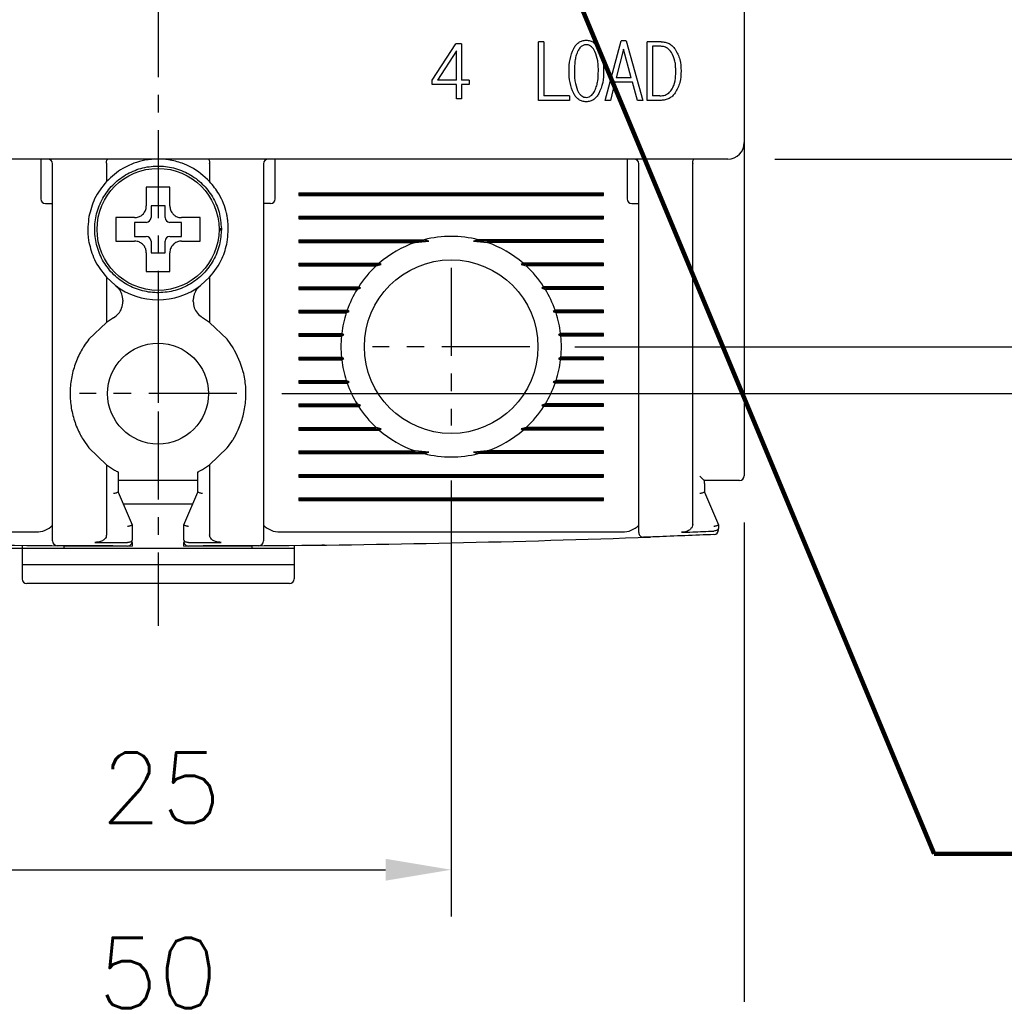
# Model space of a CAD drawing. Extents: x 2148 to 5118, y -907 to 1533.
# Tile 5 of 29: x 4336 to 4378, y 1276 to 1318. Entities that reach past the tile are written whole.
import ezdxf

# ---------------------------------------------------------------- set-up
doc = ezdxf.new("R2010")
doc.units = 0
doc.header["$LTSCALE"] = 3
doc.header["$MEASUREMENT"] = 0
doc.linetypes.add('CENTER', pattern=[2, 1.25, -0.25, 0.25, -0.25])
doc.layers.get('0').update_dxf_attribs({"linetype": 'CONTINUOUS'})
doc.layers.get('Defpoints').update_dxf_attribs({"linetype": 'CONTINUOUS'})
doc.layers.add('cen', color=1, linetype='CENTER')
doc.layers.add('di', color=3, linetype='CONTINUOUS')
doc.styles.add('KIM', font='ROMANS.shx', dxfattribs={"height": 5, "bigfont": 'GSG1.shx'})
doc.styles.get("Standard").update_dxf_attribs({"font": 'romans.shx', "height": 3, "bigfont": 'ghs.shx'})
doc.dimstyles.get("Standard").update_dxf_attribs({"dimtxt": 0.18, "dimasz": 0.18, "dimexe": 0.18, "dimexo": 0.0625, "dimgap": 0.09, "dimtad": 0, "dimtih": 1, "dimtoh": 1, "dimdec": 4, "dimzin": 0, "dimdsep": 46, "dimtxsty": 'Standard', "dimcen": 0.09, "dimadec": 0, "dimazin": 0, "dimtfac": 1, "dimtdec": 4, "dimtofl": 0, "dimtmove": 0, "dimatfit": 3, "dimfxl": 0, "dimtolj": 1, "dimtzin": 0, "dimarcsym": 0})
doc.dimstyles.new('STANDARD$0', dxfattribs={"dimtxt": 5, "dimasz": 5, "dimexe": 1, "dimexo": 2, "dimgap": 2, "dimtad": 1, "dimdec": 4, "dimzin": 12, "dimdsep": 46, "dimtxsty": 'KIM', "dimcen": -1, "dimdle": 0.1, "dimadec": 0, "dimazin": 0, "dimtfac": 1, "dimtdec": 4, "dimtmove": 0, "dimatfit": 3, "dimfxl": 0, "dimtolj": 1, "dimtzin": 0, "dimarcsym": 0})

# ---------------------------------------------------------------- blocks, each defined once
blk = doc.blocks.new('*D52')
at = {"layer": 'Defpoints', "color": 0}
for p in [(4317.268, 1298.207), (4367.268, 1298.107), (4317.268, 1273.408)]:
    blk.add_point(p, dxfattribs=at)
at = {"layer": 'di'}
for p, q in [((4317.268, 1296.207), (4317.268, 1271.408)), ((4367.268, 1296.107), (4367.268, 1271.408)), ((4364.468, 1273.408), (4320.068, 1273.408))]:
    blk.add_line(p, q, dxfattribs=at)
for points in [[(4320.068, 1273.874), (4320.068, 1272.941), (4317.268, 1273.408)], [(4364.468, 1273.874), (4364.468, 1272.941), (4367.268, 1273.408)]]:
    blk.add_solid(points, dxfattribs=at)
at = {"layer": 'di', "insert": (4342.268, 1276.908), "char_height": 3, "attachment_point": 5}
blk.add_mtext('\\A1;50', dxfattribs=at)
blk = doc.blocks.new('*D53')
at = {"layer": 'Defpoints', "color": 0}
for p in [(4329.768, 1299.907), (4354.768, 1299.907), (4354.768, 1281.31)]:
    blk.add_point(p, dxfattribs=at)
at = {"layer": 'di'}
for p, q in [((4329.768, 1297.907), (4329.768, 1279.31)), ((4354.768, 1297.907), (4354.768, 1279.31)), ((4332.568, 1281.31), (4351.968, 1281.31))]:
    blk.add_line(p, q, dxfattribs=at)
for points in [[(4332.568, 1281.776), (4332.568, 1280.843), (4329.768, 1281.31)], [(4351.968, 1281.776), (4351.968, 1280.843), (4354.768, 1281.31)]]:
    blk.add_solid(points, dxfattribs=at)
at = {"layer": 'di', "insert": (4342.403, 1284.81), "char_height": 3, "attachment_point": 5}
blk.add_mtext('\\A1;25', dxfattribs=at)
blk = doc.blocks.new('*D54')
at = {"layer": 'Defpoints', "color": 0}
for p in [(4318.068, 1393.607), (4308.306, 1295.007), (4342.268, 1295.007)]:
    blk.add_point(p, dxfattribs=at)
at = {"layer": 'di'}
for p, q in [((4316.068, 1393.607), (4306.306, 1393.607)), ((4308.306, 1390.807), (4308.306, 1297.807)), ((4340.268, 1295.007), (4306.306, 1295.007))]:
    blk.add_line(p, q, dxfattribs=at)
for points in [[(4307.839, 1390.807), (4308.772, 1390.807), (4308.306, 1393.607)], [(4307.839, 1297.807), (4308.772, 1297.807), (4308.306, 1295.007)]]:
    blk.add_solid(points, dxfattribs=at)
at = {"layer": 'di', "insert": (4304.806, 1344.707), "char_height": 3, "attachment_point": 5, "rotation": 90}
blk.add_mtext('\\A1;98.5', dxfattribs=at)
blk = doc.blocks.new('*D56')
at = {"layer": 'Defpoints', "color": 0}
for p in [(4358.045, 1383.607), (4358.045, 1303.607), (4404.979, 1303.607)]:
    blk.add_point(p, dxfattribs=at)
at = {"layer": 'di'}
for p, q in [((4360.045, 1383.607), (4406.979, 1383.607)), ((4404.979, 1380.807), (4404.979, 1306.407)), ((4360.045, 1303.607), (4406.979, 1303.607))]:
    blk.add_line(p, q, dxfattribs=at)
for points in [[(4404.512, 1380.807), (4405.446, 1380.807), (4404.979, 1383.607)], [(4404.512, 1306.407), (4405.446, 1306.407), (4404.979, 1303.607)]]:
    blk.add_solid(points, dxfattribs=at)
at = {"layer": 'di', "insert": (4401.479, 1343.607), "char_height": 3, "attachment_point": 5, "rotation": 90}
blk.add_mtext('\\A1;80', dxfattribs=at)
blk = doc.blocks.new('*D57')
at = {"layer": 'Defpoints', "color": 0}
for p in [(4366.568, 1375.607), (4366.568, 1311.607), (4394.979, 1311.607)]:
    blk.add_point(p, dxfattribs=at)
at = {"layer": 'di'}
for p, q in [((4368.568, 1375.607), (4396.979, 1375.607)), ((4394.979, 1372.807), (4394.979, 1314.407)), ((4368.568, 1311.607), (4396.979, 1311.607))]:
    blk.add_line(p, q, dxfattribs=at)
for points in [[(4394.512, 1372.807), (4395.446, 1372.807), (4394.979, 1375.607)], [(4394.512, 1314.407), (4395.446, 1314.407), (4394.979, 1311.607)]]:
    blk.add_solid(points, dxfattribs=at)
at = {"layer": 'di', "insert": (4391.479, 1343.607), "char_height": 3, "attachment_point": 5, "rotation": 90}
blk.add_mtext('\\A1;64', dxfattribs=at)
blk = doc.blocks.new('*D71')
at = {"layer": 'Defpoints', "color": 0}
for p in [(4345.623, 1385.607), (4345.545, 1301.607), (4414.979, 1301.607)]:
    blk.add_point(p, dxfattribs=at)
at = {"layer": 'di'}
for p, q in [((4347.623, 1385.607), (4416.979, 1385.607)), ((4414.979, 1382.807), (4414.979, 1304.407)), ((4347.545, 1301.607), (4416.979, 1301.607))]:
    blk.add_line(p, q, dxfattribs=at)
for points in [[(4414.512, 1382.807), (4415.446, 1382.807), (4414.979, 1385.607)], [(4414.512, 1304.407), (4415.446, 1304.407), (4414.979, 1301.607)]]:
    blk.add_solid(points, dxfattribs=at)
at = {"layer": 'di', "insert": (4411.479, 1343.607), "char_height": 3, "attachment_point": 5, "rotation": 90}
blk.add_mtext('\\A1;84', dxfattribs=at)

msp = doc.modelspace()

# ---------------------------------------------------------------- linework, layer by layer
for p, q in [((4367.268, 1374.907), (4367.268, 1312.307)), ((4353.964, 1314.973), (4354.971, 1316.511)), ((4355.214, 1316.511), (4354.971, 1316.511)), ((4355.214, 1316.511), (4355.214, 1314.973)), ((4358.717, 1316.607), (4358.492, 1316.607)), ((4358.492, 1314.107), (4358.492, 1316.607)), ((4358.717, 1316.607), (4358.717, 1314.3)), ((4361.332, 1314.107), (4362.015, 1316.639)), ((4362.235, 1316.639), (4362.015, 1316.639)), ((4362.235, 1316.639), (4362.935, 1314.107)), ((4363.128, 1314.107), (4363.128, 1316.607)), ((4363.721, 1316.607), (4363.128, 1316.607)), ((4363.667, 1316.415), (4363.353, 1316.415)), ((4363.353, 1316.415), (4363.353, 1314.3)), ((4354.99, 1316.223), (4354.189, 1314.973)), ((4354.99, 1314.973), (4354.99, 1316.223)), ((4362.123, 1316.287), (4361.809, 1315.069)), ((4362.444, 1315.069), (4362.123, 1316.287)), ((4362.444, 1315.069), (4361.809, 1315.069)), ((4353.964, 1314.781), (4353.964, 1314.973)), ((4354.99, 1314.781), (4353.964, 1314.781)), ((4354.99, 1314.973), (4354.189, 1314.973)), ((4354.99, 1314.172), (4354.99, 1314.781)), ((4355.535, 1314.973), (4355.214, 1314.973)), ((4355.535, 1314.781), (4355.214, 1314.781)), ((4355.214, 1314.781), (4355.214, 1314.172)), ((4355.535, 1314.973), (4355.535, 1314.781)), ((4361.751, 1314.877), (4361.557, 1314.107)), ((4362.499, 1314.877), (4361.751, 1314.877)), ((4362.71, 1314.107), (4362.499, 1314.877)), ((4359.809, 1314.3), (4358.717, 1314.3)), ((4359.809, 1314.3), (4359.809, 1314.107)), ((4363.667, 1314.3), (4363.353, 1314.3)), ((4355.214, 1314.172), (4354.99, 1314.172)), ((4359.809, 1314.107), (4358.492, 1314.107)), ((4361.557, 1314.107), (4361.332, 1314.107)), ((4362.935, 1314.107), (4362.71, 1314.107)), ((4363.721, 1314.107), (4363.128, 1314.107)), ((4367.268, 1312.307), (4367.268, 1311.48)), ((4366.568, 1311.607), (4317.968, 1311.607)), ((4337.268, 1311.607), (4337.268, 1311.207)), ((4337.768, 1296.205), (4337.768, 1311.407)), ((4340.068, 1311.424), (4340.068, 1311.421)), ((4340.068, 1311.421), (4340.068, 1310.647)), ((4344.468, 1311.421), (4344.468, 1311.424)), ((4344.468, 1311.421), (4344.468, 1310.647)), ((4346.768, 1311.407), (4346.768, 1296.205)), ((4347.268, 1311.207), (4347.268, 1311.607)), ((4362.268, 1311.607), (4362.268, 1311.207)), ((4362.768, 1296.566), (4362.768, 1311.407)), ((4365.068, 1311.424), (4365.068, 1311.421)), ((4365.068, 1296.027), (4365.068, 1311.421)), ((4367.268, 1311.48), (4367.268, 1298.107)), ((4337.268, 1311.207), (4337.268, 1309.907)), ((4347.268, 1309.907), (4347.268, 1311.207)), ((4362.268, 1311.207), (4362.268, 1309.907)), ((4348.268, 1310.165), (4361.268, 1310.165)), ((4348.268, 1310.165), (4348.268, 1310.05)), ((4348.268, 1310.107), (4361.268, 1310.107)), ((4348.268, 1310.05), (4361.268, 1310.05)), ((4361.268, 1310.05), (4361.268, 1310.165)), ((4337.468, 1309.707), (4337.768, 1309.707)), ((4342.568, 1309.607), (4341.968, 1309.607)), ((4341.968, 1309.607), (4341.968, 1309.107)), ((4342.568, 1309.107), (4342.568, 1309.607)), ((4347.068, 1309.707), (4346.768, 1309.707)), ((4362.468, 1309.707), (4362.768, 1309.707)), ((4340.698, 1309.107), (4340.468, 1309.107)), ((4341.768, 1308.907), (4341.268, 1308.907)), ((4341.268, 1308.907), (4341.268, 1308.307)), ((4343.268, 1308.907), (4342.768, 1308.907)), ((4343.268, 1308.307), (4343.268, 1308.907)), ((4348.268, 1309.165), (4361.268, 1309.165)), ((4348.268, 1309.165), (4348.268, 1309.05)), ((4348.268, 1309.107), (4361.268, 1309.107)), ((4348.268, 1309.05), (4361.268, 1309.05)), ((4361.268, 1309.05), (4361.268, 1309.165)), ((4344.868, 1308.641), (4344.968, 1308.641)), ((4344.968, 1308.573), (4344.868, 1308.573)), ((4344.968, 1308.641), (4344.968, 1308.573)), ((4341.268, 1308.307), (4341.768, 1308.307)), ((4341.968, 1308.107), (4341.968, 1307.607)), ((4342.568, 1307.607), (4342.568, 1308.107)), ((4342.768, 1308.307), (4343.268, 1308.307)), ((4348.268, 1308.165), (4353.62, 1308.165)), ((4348.268, 1308.165), (4348.268, 1308.05)), ((4348.268, 1308.107), (4353.814, 1308.107)), ((4348.268, 1308.05), (4353.233, 1308.05)), ((4353.233, 1308.05), (4353.814, 1308.107)), ((4353.814, 1308.107), (4353.62, 1308.165)), ((4355.916, 1308.165), (4355.722, 1308.107)), ((4355.722, 1308.107), (4356.303, 1308.05)), ((4361.268, 1308.107), (4355.722, 1308.107)), ((4361.268, 1308.165), (4355.916, 1308.165)), ((4361.268, 1308.05), (4356.303, 1308.05)), ((4361.268, 1308.05), (4361.268, 1308.165)), ((4341.968, 1307.607), (4342.568, 1307.607)), ((4348.268, 1307.165), (4351.697, 1307.165)), ((4348.268, 1307.165), (4348.268, 1307.05)), ((4348.268, 1307.107), (4351.783, 1307.107)), ((4351.568, 1307.05), (4351.783, 1307.107)), ((4351.783, 1307.107), (4351.697, 1307.165)), ((4357.839, 1307.165), (4357.753, 1307.107)), ((4357.753, 1307.107), (4357.968, 1307.05)), ((4361.268, 1307.107), (4357.753, 1307.107)), ((4361.268, 1307.165), (4357.839, 1307.165)), ((4361.268, 1307.05), (4361.268, 1307.165)), ((4341.768, 1307.038), (4341.768, 1306.807)), ((4348.268, 1307.05), (4351.568, 1307.05)), ((4361.268, 1307.05), (4357.968, 1307.05)), ((4340.068, 1306.568), (4340.068, 1304.644)), ((4340.068, 1306.568), (4340.452, 1306.219)), ((4344.084, 1306.219), (4344.468, 1306.568)), ((4344.468, 1306.568), (4344.468, 1304.644)), ((4348.268, 1306.165), (4350.825, 1306.165)), ((4348.268, 1306.165), (4348.268, 1306.05)), ((4348.268, 1306.107), (4350.907, 1306.107)), ((4348.268, 1306.05), (4350.752, 1306.05)), ((4350.752, 1306.05), (4350.907, 1306.107)), ((4350.907, 1306.107), (4350.825, 1306.165)), ((4358.711, 1306.165), (4358.629, 1306.107)), ((4358.629, 1306.107), (4358.784, 1306.05)), ((4361.268, 1306.107), (4358.629, 1306.107)), ((4361.268, 1306.165), (4358.711, 1306.165)), ((4361.268, 1306.05), (4358.784, 1306.05)), ((4361.268, 1306.05), (4361.268, 1306.165)), ((4340.768, 1305.583), (4340.768, 1305.533)), ((4343.768, 1305.533), (4343.768, 1305.583)), ((4348.268, 1305.165), (4350.334, 1305.165)), ((4348.268, 1305.165), (4348.268, 1305.05)), ((4348.268, 1305.107), (4350.42, 1305.107)), ((4348.268, 1305.05), (4350.295, 1305.05)), ((4350.295, 1305.05), (4350.42, 1305.107)), ((4350.42, 1305.107), (4350.334, 1305.165)), ((4359.202, 1305.165), (4359.117, 1305.107)), ((4359.117, 1305.107), (4359.241, 1305.05)), ((4361.268, 1305.107), (4359.117, 1305.107)), ((4361.268, 1305.165), (4359.202, 1305.165)), ((4361.268, 1305.05), (4359.241, 1305.05)), ((4361.268, 1305.05), (4361.268, 1305.165)), ((4340.068, 1304.644), (4339.318, 1303.923)), ((4340.372, 1304.843), (4340.068, 1304.644)), ((4344.468, 1304.644), (4344.164, 1304.843)), ((4345.218, 1303.923), (4344.468, 1304.644)), ((4348.268, 1304.165), (4350.101, 1304.165)), ((4348.268, 1304.165), (4348.268, 1304.05)), ((4350.195, 1304.107), (4350.101, 1304.165)), ((4359.435, 1304.165), (4359.341, 1304.107)), ((4361.268, 1304.165), (4359.435, 1304.165)), ((4361.268, 1304.05), (4361.268, 1304.165)), ((4345.468, 1303.563), (4345.218, 1303.923)), ((4348.268, 1304.107), (4350.195, 1304.107)), ((4348.268, 1304.05), (4350.089, 1304.05)), ((4350.089, 1304.05), (4350.195, 1304.107)), ((4359.341, 1304.107), (4359.447, 1304.05)), ((4361.268, 1304.107), (4359.341, 1304.107)), ((4361.268, 1304.05), (4359.447, 1304.05)), ((4348.268, 1303.165), (4350.089, 1303.165)), ((4348.268, 1303.165), (4348.268, 1303.05)), ((4348.268, 1303.107), (4350.195, 1303.107)), ((4348.268, 1303.05), (4350.101, 1303.05)), ((4350.195, 1303.107), (4350.089, 1303.165)), ((4350.101, 1303.05), (4350.195, 1303.107)), ((4359.447, 1303.165), (4359.341, 1303.107)), ((4359.341, 1303.107), (4359.435, 1303.05)), ((4361.268, 1303.107), (4359.341, 1303.107)), ((4361.268, 1303.05), (4359.435, 1303.05)), ((4361.268, 1303.165), (4359.447, 1303.165)), ((4361.268, 1303.05), (4361.268, 1303.165)), ((4348.268, 1302.165), (4350.295, 1302.165)), ((4348.268, 1302.165), (4348.268, 1302.05)), ((4348.268, 1302.107), (4350.42, 1302.107)), ((4348.268, 1302.05), (4350.334, 1302.05)), ((4350.42, 1302.107), (4350.295, 1302.165)), ((4350.334, 1302.05), (4350.42, 1302.107)), ((4359.241, 1302.165), (4359.117, 1302.107)), ((4359.117, 1302.107), (4359.202, 1302.05)), ((4361.268, 1302.107), (4359.117, 1302.107)), ((4361.268, 1302.05), (4359.202, 1302.05)), ((4361.268, 1302.165), (4359.241, 1302.165)), ((4361.268, 1302.05), (4361.268, 1302.165)), ((4348.268, 1301.165), (4350.752, 1301.165)), ((4348.268, 1301.165), (4348.268, 1301.05)), ((4348.268, 1301.107), (4350.907, 1301.107)), ((4348.268, 1301.05), (4350.825, 1301.05)), ((4350.907, 1301.107), (4350.752, 1301.165)), ((4350.825, 1301.05), (4350.907, 1301.107)), ((4358.784, 1301.165), (4358.629, 1301.107)), ((4358.629, 1301.107), (4358.711, 1301.05)), ((4361.268, 1301.107), (4358.629, 1301.107)), ((4361.268, 1301.05), (4358.711, 1301.05)), ((4361.268, 1301.165), (4358.784, 1301.165)), ((4361.268, 1301.05), (4361.268, 1301.165)), ((4348.268, 1300.165), (4351.568, 1300.165)), ((4348.268, 1300.165), (4348.268, 1300.05)), ((4348.268, 1300.107), (4351.783, 1300.107)), ((4348.268, 1300.05), (4351.697, 1300.05)), ((4351.783, 1300.107), (4351.568, 1300.165)), ((4351.697, 1300.05), (4351.783, 1300.107)), ((4357.968, 1300.165), (4357.753, 1300.107)), ((4357.753, 1300.107), (4357.839, 1300.05)), ((4361.268, 1300.107), (4357.753, 1300.107)), ((4361.268, 1300.05), (4357.839, 1300.05)), ((4361.268, 1300.165), (4357.968, 1300.165)), ((4361.268, 1300.05), (4361.268, 1300.165)), ((4339.068, 1299.652), (4339.318, 1299.292)), ((4339.318, 1299.292), (4340.068, 1298.571)), ((4344.468, 1298.571), (4345.218, 1299.292)), ((4348.268, 1299.165), (4353.233, 1299.165)), ((4348.268, 1299.165), (4348.268, 1299.05)), ((4348.268, 1299.107), (4353.814, 1299.107)), ((4353.814, 1299.107), (4353.233, 1299.165)), ((4353.62, 1299.05), (4353.814, 1299.107)), ((4356.303, 1299.165), (4355.722, 1299.107)), ((4355.722, 1299.107), (4355.916, 1299.05)), ((4361.268, 1299.107), (4355.722, 1299.107)), ((4361.268, 1299.165), (4356.303, 1299.165)), ((4361.268, 1299.05), (4361.268, 1299.165)), ((4348.268, 1299.05), (4353.62, 1299.05)), ((4361.268, 1299.05), (4355.916, 1299.05)), ((4340.068, 1298.571), (4340.068, 1295.586)), ((4340.068, 1298.571), (4340.368, 1298.374)), ((4340.568, 1298.265), (4340.568, 1297.407)), ((4343.968, 1297.407), (4343.968, 1298.265)), ((4344.168, 1298.374), (4344.468, 1298.571)), ((4344.468, 1298.571), (4344.468, 1295.586)), ((4343.968, 1297.907), (4340.568, 1297.907)), ((4348.268, 1298.165), (4361.268, 1298.165)), ((4348.268, 1298.165), (4348.268, 1298.05)), ((4348.268, 1298.107), (4361.268, 1298.107)), ((4348.268, 1298.05), (4361.268, 1298.05)), ((4361.268, 1298.05), (4361.268, 1298.165)), ((4366.568, 1297.907), (4365.567, 1297.907)), ((4365.568, 1297.774), (4365.567, 1297.907)), ((4365.568, 1297.774), (4365.568, 1297.907)), ((4365.568, 1297.774), (4365.568, 1297.407)), ((4340.568, 1297.407), (4340.568, 1297.407)), ((4340.568, 1297.407), (4341.168, 1296.007)), ((4343.368, 1296.007), (4343.968, 1297.407)), ((4343.968, 1297.407), (4343.968, 1297.407)), ((4348.268, 1297.165), (4361.268, 1297.165)), ((4348.268, 1297.165), (4348.268, 1297.05)), ((4348.268, 1297.107), (4361.268, 1297.107)), ((4348.268, 1297.05), (4361.268, 1297.05)), ((4361.268, 1297.05), (4361.268, 1297.165)), ((4365.568, 1297.407), (4365.568, 1297.407)), ((4365.568, 1297.407), (4366.168, 1296.007)), ((4340.782, 1296.907), (4343.754, 1296.907)), ((4341.168, 1296.007), (4341.168, 1296.007)), ((4341.168, 1296.007), (4341.168, 1295.389)), ((4343.368, 1296.007), (4343.368, 1296.007)), ((4343.368, 1295.389), (4343.368, 1296.007)), ((4365.975, 1295.749), (4365.968, 1295.748)), ((4366.168, 1296.007), (4366.168, 1296.007)), ((4366.168, 1296.007), (4366.168, 1295.88)), ((4322.468, 1295.707), (4337.068, 1295.707)), ((4347.468, 1295.707), (4362.068, 1295.707)), ((4336.468, 1295.137), (4336.468, 1295.007)), ((4338.268, 1295.007), (4336.468, 1295.007)), ((4336.468, 1295.007), (4336.468, 1294.307)), ((4338.268, 1295.007), (4338.268, 1295.121)), ((4338.268, 1295.121), (4341.168, 1295.108)), ((4346.268, 1295.007), (4338.268, 1295.007)), ((4340.968, 1295.257), (4340.968, 1295.257)), ((4341.168, 1295.261), (4341.168, 1295.108)), ((4343.368, 1295.108), (4343.368, 1295.261)), ((4343.368, 1295.108), (4346.268, 1295.121)), ((4343.568, 1295.257), (4343.568, 1295.257)), ((4346.268, 1295.121), (4346.268, 1295.007)), ((4348.068, 1295.007), (4346.268, 1295.007)), ((4348.068, 1295.137), (4348.068, 1295.007)), ((4348.068, 1295.007), (4348.068, 1294.307)), ((4348.068, 1294.307), (4336.468, 1294.307)), ((4336.468, 1294.307), (4336.468, 1293.707)), ((4348.068, 1294.307), (4348.068, 1293.707)), ((4347.868, 1293.507), (4336.668, 1293.507))]:
    msp.add_line(p, q)
for centre, radius in [((4342.268, 1308.607), 2.6), ((4354.768, 1303.607), 3.7), ((4342.268, 1301.607), 2.15)]:
    msp.add_circle(centre, radius)
for centre, radius, start, end in [((4366.568, 1312.307), 0.7, 270, 0), ((4337.568, 1311.407), 0.2, 0, 90), ((4346.968, 1311.407), 0.2, 90, 180), ((4362.568, 1311.407), 0.2, 0, 90), ((4337.468, 1309.907), 0.2, 180, 270), ((4347.068, 1309.907), 0.2, 270, 0), ((4362.468, 1309.907), 0.2, 180, 270), ((4341.768, 1309.107), 0.2, 270, 0), ((4342.768, 1309.107), 0.2, 180, 270), ((4341.768, 1308.107), 0.2, 0, 90), ((4342.768, 1308.107), 0.2, 90, 180), ((4354.768, 1303.607), 4.7, 109.0625, 130.8026), ((4354.768, 1303.607), 4.7, 75.8668, 104.1332), ((4354.768, 1303.607), 4.7, 49.1974, 70.9375), ((4354.768, 1303.607), 4.7, 132.9123, 147.0301), ((4354.768, 1303.607), 4.7, 32.9699, 47.0877), ((4342.268, 1308.607), 3, 232.7522, 307.2478), ((4354.768, 1303.607), 4.7, 148.6925, 160.6442), ((4354.768, 1303.607), 4.7, 19.3558, 31.3075), ((4354.768, 1303.607), 4.7, 162.1296, 173.1848), ((4354.768, 1303.607), 4.7, 6.8152, 17.8704), ((4354.768, 1303.607), 4.7, 174.6005, 185.3995), ((4354.768, 1303.607), 4.7, 354.6005, 5.3995), ((4354.768, 1303.607), 4.7, 186.8152, 197.8704), ((4354.768, 1303.607), 4.7, 342.1296, 353.1848), ((4354.768, 1303.607), 4.7, 199.3558, 211.3075), ((4354.768, 1303.607), 4.7, 328.6925, 340.6442), ((4354.768, 1303.607), 4.7, 212.9699, 227.0877), ((4354.768, 1303.607), 4.7, 312.9123, 327.0301), ((4354.768, 1303.607), 4.7, 229.1974, 250.9375), ((4354.768, 1303.607), 4.7, 289.0625, 310.8026), ((4354.768, 1303.607), 4.7, 255.8668, 284.1332), ((4367.068, 1298.107), 0.2, 270, 0), ((4337.068, 1296.707), 1, 270, 314.6343), ((4347.468, 1296.707), 1, 225.4794, 270), ((4362.068, 1296.707), 1, 270, 314.6343), ((4365.968, 1295.799), 0.2, 272.3777, 0), ((4342.268, 1866.567), 571.46, 267.89402, 269.59895), ((4342.268, 1866.567), 571.46, 270.40105, 272.10598), ((4362.968, 1295.683), 0.2, 180, 272.0766), ((4337.968, 1295.324), 0.2, 180, 269.5687), ((4340.968, 1295.309), 0.2, 269.8696, 0), ((4343.568, 1295.309), 0.2, 180, 270.1304), ((4346.568, 1295.324), 0.2, 270.4313, 0), ((4336.668, 1293.707), 0.2, 180, 270), ((4347.868, 1293.707), 0.2, 270, 0)]:
    msp.add_arc(centre, radius, start, end)
for points, knots in [([(4359.796, 1315.359), (4359.8, 1315.526), (4359.806, 1315.86), (4359.93, 1316.169), (4359.992, 1316.323)], [0, 0, 0, 0, 0.502084, 1, 1, 1, 1]), ([(4359.992, 1316.323), (4360.022, 1316.371), (4360.081, 1316.465), (4360.205, 1316.58), (4360.356, 1316.659), (4360.469, 1316.667), (4360.525, 1316.672)], [0, 0, 0, 0, 0.2504687, 0.4996068, 0.7489103, 1, 1, 1, 1]), ([(4360.525, 1316.479), (4360.479, 1316.474), (4360.391, 1316.463), (4360.269, 1316.372), (4360.201, 1316.272), (4360.167, 1316.201), (4360.159, 1316.186)], [0, 0, 0, 0, 0.275455, 0.527007, 0.894457, 1, 1, 1, 1]), ([(4360.525, 1316.672), (4360.581, 1316.667), (4360.694, 1316.659), (4360.848, 1316.581), (4360.973, 1316.465), (4361.034, 1316.37), (4361.065, 1316.323)], [0, 0, 0, 0, 0.250227, 0.499897, 0.749407, 1, 1, 1, 1]), ([(4360.901, 1316.186), (4360.88, 1316.224), (4360.833, 1316.313), (4360.737, 1316.417), (4360.622, 1316.472), (4360.555, 1316.477), (4360.525, 1316.479)], [0, 0, 0, 0, 0.257599, 0.602919, 0.821778, 1, 1, 1, 1]), ([(4361.065, 1316.323), (4361.13, 1316.169), (4361.26, 1315.861), (4361.267, 1315.526), (4361.271, 1315.359)], [0, 0, 0, 0, 0.499561, 1, 1, 1, 1]), ([(4364.164, 1316.15), (4364.111, 1316.215), (4364.021, 1316.326), (4363.834, 1316.405), (4363.721, 1316.412), (4363.667, 1316.415)], [0, 0, 0, 0, 0.419523, 0.726037, 1, 1, 1, 1]), ([(4363.721, 1316.607), (4363.78, 1316.603), (4363.899, 1316.595), (4364.067, 1316.531), (4364.214, 1316.427), (4364.289, 1316.335), (4364.326, 1316.288)], [0, 0, 0, 0, 0.250217, 0.499042, 0.748694, 1, 1, 1, 1]), ([(4360.159, 1316.186), (4360.134, 1316.12), (4360.083, 1315.987), (4360.031, 1315.709), (4360.025, 1315.499), (4360.021, 1315.359)], [0, 0, 0, 0, 0.251849, 0.503623, 1, 1, 1, 1]), ([(4361.046, 1315.359), (4361.045, 1315.43), (4361.042, 1315.573), (4361.016, 1315.855), (4360.947, 1316.054), (4360.901, 1316.186)], [0, 0, 0, 0, 0.253747, 0.507704, 1, 1, 1, 1]), ([(4364.346, 1315.356), (4364.345, 1315.426), (4364.341, 1315.567), (4364.31, 1315.842), (4364.222, 1316.028), (4364.164, 1316.15)], [0, 0, 0, 0, 0.2566177, 0.5135218, 1, 1, 1, 1]), ([(4364.326, 1316.288), (4364.403, 1316.144), (4364.556, 1315.854), (4364.566, 1315.527), (4364.571, 1315.362)], [0, 0, 0, 0, 0.498915, 1, 1, 1, 1]), ([(4359.992, 1314.398), (4359.93, 1314.552), (4359.806, 1314.861), (4359.8, 1315.193), (4359.796, 1315.359)], [0, 0, 0, 0, 0.49962, 1, 1, 1, 1]), ([(4360.021, 1315.359), (4360.022, 1315.288), (4360.024, 1315.146), (4360.048, 1314.865), (4360.113, 1314.665), (4360.156, 1314.533)], [0, 0, 0, 0, 0.253194, 0.506489, 1, 1, 1, 1]), ([(4360.901, 1314.533), (4360.927, 1314.599), (4360.98, 1314.73), (4361.035, 1315.008), (4361.042, 1315.219), (4361.046, 1315.359)], [0, 0, 0, 0, 0.2519645, 0.503858, 1, 1, 1, 1]), ([(4361.271, 1315.359), (4361.267, 1315.192), (4361.26, 1314.858), (4361.13, 1314.551), (4361.065, 1314.398)], [0, 0, 0, 0, 0.50225, 1, 1, 1, 1]), ([(4364.164, 1314.554), (4364.198, 1314.617), (4364.298, 1314.803), (4364.34, 1315.083), (4364.345, 1315.288), (4364.346, 1315.356)], [0, 0, 0, 0, 0.2580032, 0.7559467, 1, 1, 1, 1]), ([(4364.571, 1315.362), (4364.566, 1315.196), (4364.557, 1314.865), (4364.403, 1314.572), (4364.326, 1314.426)], [0, 0, 0, 0, 0.503418, 1, 1, 1, 1]), ([(4360.525, 1314.043), (4360.469, 1314.048), (4360.356, 1314.057), (4360.204, 1314.137), (4360.082, 1314.255), (4360.022, 1314.351), (4359.992, 1314.398)], [0, 0, 0, 0, 0.249809, 0.499524, 0.749146, 1, 1, 1, 1]), ([(4360.156, 1314.533), (4360.176, 1314.494), (4360.221, 1314.406), (4360.312, 1314.302), (4360.425, 1314.244), (4360.493, 1314.238), (4360.525, 1314.236)], [0, 0, 0, 0, 0.259246, 0.592427, 0.809802, 1, 1, 1, 1]), ([(4360.525, 1314.236), (4360.57, 1314.241), (4360.658, 1314.251), (4360.783, 1314.342), (4360.855, 1314.444), (4360.892, 1314.516), (4360.901, 1314.533)], [0, 0, 0, 0, 0.265392, 0.520257, 0.886599, 1, 1, 1, 1]), ([(4361.065, 1314.398), (4361.034, 1314.351), (4360.974, 1314.255), (4360.85, 1314.137), (4360.696, 1314.057), (4360.582, 1314.048), (4360.525, 1314.043)], [0, 0, 0, 0, 0.249968, 0.498633, 0.749365, 1, 1, 1, 1]), ([(4363.667, 1314.3), (4363.743, 1314.306), (4363.878, 1314.316), (4364.053, 1314.413), (4364.127, 1314.507), (4364.164, 1314.554)], [0, 0, 0, 0, 0.390192, 0.690048, 1, 1, 1, 1]), ([(4364.326, 1314.426), (4364.289, 1314.38), (4364.215, 1314.287), (4364.067, 1314.183), (4363.899, 1314.118), (4363.78, 1314.111), (4363.721, 1314.107)], [0, 0, 0, 0, 0.250808, 0.500239, 0.749474, 1, 1, 1, 1]), ([(4344.968, 1308.641), (4344.947, 1308.875), (4344.906, 1309.348), (4344.614, 1310.003), (4344.175, 1310.563), (4343.604, 1310.99), (4342.942, 1311.254), (4342.234, 1311.338), (4341.528, 1311.237), (4340.873, 1310.956), (4340.313, 1310.514), (4339.886, 1309.943), (4339.621, 1309.281), (4339.537, 1308.573), (4339.639, 1307.867), (4339.92, 1307.212), (4340.362, 1306.652), (4340.932, 1306.225), (4341.594, 1305.96), (4342.302, 1305.877), (4343.008, 1305.978), (4343.663, 1306.259), (4344.224, 1306.701), (4344.648, 1307.272), (4344.923, 1307.934), (4344.953, 1308.407), (4344.968, 1308.641)], [0, 0, 0, 0, 0.041425, 0.083575, 0.125, 0.166425, 0.208575, 0.25, 0.291425, 0.333575, 0.375, 0.416425, 0.458575, 0.5, 0.541425, 0.583575, 0.625, 0.666425, 0.708575, 0.75, 0.791425, 0.833575, 0.875, 0.916425, 0.958575, 1, 1, 1, 1]), ([(4340.068, 1311.424), (4340.069, 1311.445), (4340.071, 1311.489), (4340.081, 1311.545), (4340.095, 1311.586), (4340.109, 1311.604), (4340.118, 1311.607), (4340.121, 1311.607), (4340.122, 1311.607)], [0, 0, 0, 0, 0.217458, 0.434773, 0.655996, 0.884662, 0.986783, 1, 1, 1, 1]), ([(4341.234, 1311.424), (4341.075, 1311.357), (4340.638, 1311.175), (4340.29, 1310.852), (4340.068, 1310.647)], [0, 0, 0, 0, 0.364329, 1, 1, 1, 1]), ([(4342.268, 1311.607), (4342.08, 1311.599), (4341.727, 1311.582), (4341.391, 1311.474), (4341.234, 1311.424)], [0, 0, 0, 0, 0.532004, 1, 1, 1, 1]), ([(4343.302, 1311.424), (4343.108, 1311.484), (4342.77, 1311.589), (4342.418, 1311.602), (4342.268, 1311.607)], [0, 0, 0, 0, 0.575575, 1, 1, 1, 1]), ([(4344.468, 1310.647), (4344.217, 1310.875), (4343.865, 1311.195), (4343.427, 1311.373), (4343.302, 1311.424)], [0, 0, 0, 0, 0.7139436, 1, 1, 1, 1]), ([(4344.414, 1311.607), (4344.415, 1311.607), (4344.418, 1311.607), (4344.427, 1311.604), (4344.441, 1311.586), (4344.455, 1311.545), (4344.465, 1311.489), (4344.467, 1311.445), (4344.468, 1311.424)], [0, 0, 0, 0, 0.013217, 0.115338, 0.344004, 0.565227, 0.782542, 1, 1, 1, 1]), ([(4365.068, 1311.424), (4365.069, 1311.445), (4365.071, 1311.489), (4365.081, 1311.545), (4365.095, 1311.586), (4365.109, 1311.604), (4365.118, 1311.607), (4365.121, 1311.607), (4365.122, 1311.607)], [0, 0, 0, 0, 0.217458, 0.434773, 0.655996, 0.884662, 0.986783, 1, 1, 1, 1]), ([(4340.068, 1310.647), (4339.88, 1310.412), (4339.531, 1309.975), (4339.385, 1309.413), (4339.318, 1309.153)], [0, 0, 0, 0, 0.538099, 1, 1, 1, 1]), ([(4345.218, 1309.153), (4345.208, 1309.202), (4345.141, 1309.536), (4344.928, 1310.082), (4344.61, 1310.473), (4344.468, 1310.647)], [0, 0, 0, 0, 0.0873637, 0.5935714, 1, 1, 1, 1]), ([(4341.768, 1310.407), (4341.768, 1310.364), (4341.768, 1310.288), (4341.768, 1310.211), (4341.768, 1310.177)], [0, 0, 0, 0, 0.571794, 1, 1, 1, 1]), ([(4341.768, 1310.177), (4341.768, 1310.012), (4341.768, 1309.822), (4341.768, 1309.632), (4341.768, 1309.607)], [0, 0, 0, 0, 0.871112, 1, 1, 1, 1]), ([(4342.768, 1310.177), (4342.768, 1310.211), (4342.768, 1310.288), (4342.768, 1310.364), (4342.768, 1310.407)], [0, 0, 0, 0, 0.428206, 1, 1, 1, 1]), ([(4342.768, 1309.607), (4342.768, 1309.632), (4342.768, 1309.822), (4342.768, 1310.012), (4342.768, 1310.177)], [0, 0, 0, 0, 0.128888, 1, 1, 1, 1]), ([(4341.268, 1309.107), (4341.324, 1309.113), (4341.437, 1309.124), (4341.586, 1309.21), (4341.699, 1309.337), (4341.759, 1309.477), (4341.766, 1309.57), (4341.768, 1309.607)], [0, 0, 0, 0, 0.214612, 0.429239, 0.643513, 0.857576, 1, 1, 1, 1]), ([(4342.768, 1309.607), (4342.774, 1309.551), (4342.785, 1309.439), (4342.871, 1309.289), (4342.997, 1309.176), (4343.138, 1309.116), (4343.231, 1309.11), (4343.268, 1309.107)], [0, 0, 0, 0, 0.214612, 0.429239, 0.643513, 0.857576, 1, 1, 1, 1]), ([(4339.318, 1309.153), (4339.287, 1308.864), (4339.246, 1308.496), (4339.305, 1308.139), (4339.318, 1308.062)], [0, 0, 0, 0, 0.784619, 1, 1, 1, 1]), ([(4341.268, 1309.107), (4341.244, 1309.107), (4341.054, 1309.107), (4340.864, 1309.107), (4340.698, 1309.107)], [0, 0, 0, 0, 0.128888, 1, 1, 1, 1]), ([(4343.838, 1309.107), (4343.672, 1309.107), (4343.483, 1309.107), (4343.293, 1309.107), (4343.268, 1309.107)], [0, 0, 0, 0, 0.871112, 1, 1, 1, 1]), ([(4344.068, 1309.107), (4344.025, 1309.107), (4343.949, 1309.107), (4343.871, 1309.107), (4343.838, 1309.107)], [0, 0, 0, 0, 0.571794, 1, 1, 1, 1]), ([(4345.218, 1308.062), (4345.25, 1308.356), (4345.29, 1308.721), (4345.23, 1309.083), (4345.218, 1309.153)], [0, 0, 0, 0, 0.807197, 1, 1, 1, 1]), ([(4339.318, 1308.062), (4339.384, 1307.809), (4339.53, 1307.241), (4339.876, 1306.808), (4340.068, 1306.568)], [0, 0, 0, 0, 0.44586, 1, 1, 1, 1]), ([(4340.468, 1308.107), (4340.522, 1308.107), (4340.598, 1308.107), (4340.675, 1308.107), (4340.698, 1308.107)], [0, 0, 0, 0, 0.70684, 1, 1, 1, 1]), ([(4340.698, 1308.107), (4340.864, 1308.107), (4341.054, 1308.107), (4341.244, 1308.107), (4341.268, 1308.107)], [0, 0, 0, 0, 0.871112, 1, 1, 1, 1]), ([(4341.768, 1307.607), (4341.763, 1307.664), (4341.752, 1307.776), (4341.665, 1307.926), (4341.539, 1308.039), (4341.398, 1308.099), (4341.305, 1308.105), (4341.268, 1308.107)], [0, 0, 0, 0, 0.214612, 0.429239, 0.643513, 0.857576, 1, 1, 1, 1]), ([(4343.268, 1308.107), (4343.212, 1308.102), (4343.1, 1308.091), (4342.95, 1308.005), (4342.837, 1307.878), (4342.777, 1307.738), (4342.771, 1307.645), (4342.768, 1307.607)], [0, 0, 0, 0, 0.2146123, 0.4292387, 0.6435135, 0.8575757, 1, 1, 1, 1]), ([(4343.268, 1308.107), (4343.293, 1308.107), (4343.483, 1308.107), (4343.672, 1308.107), (4343.838, 1308.107)], [0, 0, 0, 0, 0.128888, 1, 1, 1, 1]), ([(4343.838, 1308.107), (4343.871, 1308.107), (4343.949, 1308.107), (4344.025, 1308.107), (4344.068, 1308.107)], [0, 0, 0, 0, 0.428206, 1, 1, 1, 1]), ([(4344.468, 1306.568), (4344.669, 1306.822), (4345.014, 1307.257), (4345.158, 1307.825), (4345.218, 1308.062)], [0, 0, 0, 0, 0.5832405, 1, 1, 1, 1]), ([(4341.768, 1307.607), (4341.768, 1307.583), (4341.768, 1307.393), (4341.768, 1307.203), (4341.768, 1307.038)], [0, 0, 0, 0, 0.128888, 1, 1, 1, 1]), ([(4342.768, 1307.038), (4342.768, 1307.203), (4342.768, 1307.393), (4342.768, 1307.583), (4342.768, 1307.607)], [0, 0, 0, 0, 0.871112, 1, 1, 1, 1]), ([(4342.768, 1306.807), (4342.768, 1306.861), (4342.768, 1306.937), (4342.768, 1307.015), (4342.768, 1307.038)], [0, 0, 0, 0, 0.70684, 1, 1, 1, 1]), ([(4340.768, 1305.583), (4340.759, 1305.673), (4340.741, 1305.853), (4340.617, 1306.074), (4340.501, 1306.176), (4340.452, 1306.219)], [0, 0, 0, 0, 0.3678302, 0.7356828, 1, 1, 1, 1]), ([(4344.084, 1306.219), (4344.018, 1306.158), (4343.886, 1306.035), (4343.785, 1305.802), (4343.773, 1305.648), (4343.768, 1305.583)], [0, 0, 0, 0, 0.366316, 0.732589, 1, 1, 1, 1]), ([(4340.372, 1304.843), (4340.445, 1304.896), (4340.591, 1305.003), (4340.737, 1305.249), (4340.757, 1305.436), (4340.768, 1305.533)], [0, 0, 0, 0, 0.323953, 0.647862, 1, 1, 1, 1]), ([(4343.768, 1305.533), (4343.777, 1305.443), (4343.795, 1305.263), (4343.935, 1305.013), (4344.086, 1304.901), (4344.164, 1304.843)], [0, 0, 0, 0, 0.3257782, 0.6515792, 1, 1, 1, 1]), ([(4339.318, 1303.923), (4339.25, 1303.831), (4339.162, 1303.714), (4339.085, 1303.59), (4339.068, 1303.563)], [0, 0, 0, 0, 0.78332, 1, 1, 1, 1]), ([(4339.068, 1303.563), (4339.056, 1303.543), (4338.936, 1303.343), (4338.745, 1302.94), (4338.57, 1302.33), (4338.502, 1301.699), (4338.539, 1301.063), (4338.686, 1300.443), (4338.88, 1299.974), (4339.028, 1299.722), (4339.068, 1299.652)], [0, 0, 0, 0, 0.016609, 0.1701, 0.323593, 0.477808, 0.632023, 0.786686, 0.941347, 1, 1, 1, 1]), ([(4345.468, 1299.652), (4345.543, 1299.786), (4345.722, 1300.103), (4345.91, 1300.65), (4346.022, 1301.276), (4346.021, 1301.912), (4345.899, 1302.703), (4345.636, 1303.228), (4345.468, 1303.563)], [0, 0, 0, 0, 0.111593, 0.265712, 0.41983, 0.574549, 0.729265, 1, 1, 1, 1]), ([(4345.218, 1299.292), (4345.293, 1299.393), (4345.379, 1299.508), (4345.458, 1299.636), (4345.468, 1299.652)], [0, 0, 0, 0, 0.873402, 1, 1, 1, 1]), ([(4340.368, 1298.374), (4340.397, 1298.357), (4340.453, 1298.326), (4340.519, 1298.29), (4340.561, 1298.269), (4340.566, 1298.266), (4340.568, 1298.265)], [0, 0, 0, 0, 0.297961, 0.559961, 0.798939, 1, 1, 1, 1]), ([(4343.968, 1298.265), (4343.97, 1298.266), (4343.974, 1298.268), (4344.005, 1298.284), (4344.051, 1298.308), (4344.108, 1298.339), (4344.149, 1298.363), (4344.168, 1298.374)], [0, 0, 0, 0, 0.188951, 0.377386, 0.579408, 0.805367, 1, 1, 1, 1]), ([(4365.567, 1297.907), (4365.563, 1297.909), (4365.555, 1297.912), (4365.524, 1297.938), (4365.471, 1297.985), (4365.414, 1298.039), (4365.378, 1298.075), (4365.369, 1298.084), (4365.368, 1298.085)], [0, 0, 0, 0, 0.160598, 0.3201, 0.56305, 0.893671, 0.992099, 1, 1, 1, 1]), ([(4367.068, 1297.907), (4367.066, 1297.907), (4367.059, 1297.907), (4366.998, 1297.907), (4366.885, 1297.907), (4366.736, 1297.907), (4366.624, 1297.907), (4366.568, 1297.907)], [0, 0, 0, 0, 0.145708, 0.360579, 0.574128, 0.787053, 1, 1, 1, 1]), ([(4340.568, 1297.407), (4340.566, 1297.404), (4340.562, 1297.398), (4340.528, 1297.384), (4340.479, 1297.369), (4340.424, 1297.355), (4340.386, 1297.347), (4340.37, 1297.344), (4340.368, 1297.343)], [0, 0, 0, 0, 0.209279, 0.418501, 0.629589, 0.844731, 0.985698, 1, 1, 1, 1]), ([(4344.168, 1297.343), (4344.167, 1297.344), (4344.151, 1297.347), (4344.112, 1297.355), (4344.057, 1297.369), (4344.008, 1297.384), (4343.975, 1297.398), (4343.97, 1297.404), (4343.968, 1297.407)], [0, 0, 0, 0, 0.014302, 0.155271, 0.370414, 0.581499, 0.790722, 1, 1, 1, 1]), ([(4365.568, 1297.407), (4365.566, 1297.404), (4365.562, 1297.398), (4365.528, 1297.384), (4365.479, 1297.369), (4365.424, 1297.355), (4365.386, 1297.347), (4365.37, 1297.344), (4365.368, 1297.343)], [0, 0, 0, 0, 0.209278, 0.418501, 0.629586, 0.844729, 0.985698, 1, 1, 1, 1]), ([(4337.768, 1295.324), (4337.768, 1295.325), (4337.768, 1295.329), (4337.768, 1295.402), (4337.768, 1295.597), (4337.768, 1295.874), (4337.768, 1296.095), (4337.768, 1296.205)], [0, 0, 0, 0, 0.070841, 0.303125, 0.535412, 0.767706, 1, 1, 1, 1]), ([(4346.768, 1296.205), (4346.768, 1296.171), (4346.768, 1296.027), (4346.768, 1295.783), (4346.768, 1295.529), (4346.768, 1295.357), (4346.768, 1295.335), (4346.768, 1295.324)], [0, 0, 0, 0, 0.070883, 0.303168, 0.535449, 0.767724, 1, 1, 1, 1]), ([(4362.768, 1295.683), (4362.768, 1295.684), (4362.768, 1295.688), (4362.768, 1295.761), (4362.768, 1295.957), (4362.768, 1296.234), (4362.768, 1296.455), (4362.768, 1296.566)], [0, 0, 0, 0, 0.071023, 0.303121, 0.535367, 0.767684, 1, 1, 1, 1]), ([(4341.168, 1296.007), (4341.166, 1296.004), (4341.162, 1295.998), (4341.128, 1295.984), (4341.079, 1295.968), (4341.024, 1295.954), (4340.986, 1295.946), (4340.97, 1295.943), (4340.968, 1295.943)], [0, 0, 0, 0, 0.209292, 0.418511, 0.629601, 0.844741, 0.98569, 1, 1, 1, 1]), ([(4343.568, 1295.943), (4343.567, 1295.943), (4343.551, 1295.946), (4343.512, 1295.954), (4343.457, 1295.968), (4343.408, 1295.984), (4343.375, 1295.998), (4343.37, 1296.004), (4343.368, 1296.007)], [0, 0, 0, 0, 0.01431, 0.155261, 0.370399, 0.581488, 0.790708, 1, 1, 1, 1]), ([(4365.068, 1296.027), (4365.064, 1295.994), (4365.056, 1295.929), (4364.992, 1295.837), (4364.878, 1295.753), (4364.735, 1295.705), (4364.63, 1295.696), (4364.59, 1295.693)], [0, 0, 0, 0, 0.153925, 0.307265, 0.508926, 0.810685, 1, 1, 1, 1]), ([(4364.59, 1295.693), (4364.749, 1295.699), (4365.209, 1295.717), (4365.668, 1295.736), (4365.968, 1295.748)], [0, 0, 0, 0, 0.347022, 1, 1, 1, 1]), ([(4366.168, 1296.007), (4366.166, 1296.004), (4366.162, 1295.998), (4366.128, 1295.984), (4366.079, 1295.968), (4366.024, 1295.954), (4365.986, 1295.946), (4365.97, 1295.943), (4365.968, 1295.943)], [0, 0, 0, 0, 0.209292, 0.418512, 0.629601, 0.844739, 0.98569, 1, 1, 1, 1]), ([(4366.168, 1295.88), (4366.168, 1295.88), (4366.168, 1295.866), (4366.162, 1295.838), (4366.135, 1295.802), (4366.091, 1295.773), (4366.037, 1295.754), (4365.996, 1295.75), (4365.975, 1295.749)], [0, 0, 0, 0, 0.009257, 0.207406, 0.425721, 0.622836, 0.81125, 1, 1, 1, 1]), ([(4340.068, 1295.586), (4340.064, 1295.554), (4340.057, 1295.489), (4339.995, 1295.4), (4339.886, 1295.32), (4339.736, 1295.27), (4339.623, 1295.265), (4339.572, 1295.262)], [0, 0, 0, 0, 0.14785, 0.295343, 0.483265, 0.764244, 1, 1, 1, 1]), ([(4341.168, 1295.389), (4341.168, 1295.389), (4341.168, 1295.373), (4341.16, 1295.344), (4341.13, 1295.307), (4341.085, 1295.279), (4341.03, 1295.261), (4340.989, 1295.259), (4340.968, 1295.257)], [0, 0, 0, 0, 0.009075, 0.230315, 0.441422, 0.6326, 0.816153, 1, 1, 1, 1]), ([(4343.568, 1295.257), (4343.547, 1295.259), (4343.506, 1295.261), (4343.451, 1295.279), (4343.406, 1295.307), (4343.376, 1295.344), (4343.368, 1295.373), (4343.368, 1295.389), (4343.368, 1295.389)], [0, 0, 0, 0, 0.1838465, 0.3674016, 0.5585793, 0.7696863, 0.990925, 1, 1, 1, 1]), ([(4344.964, 1295.262), (4344.879, 1295.268), (4344.749, 1295.278), (4344.599, 1295.353), (4344.518, 1295.428), (4344.475, 1295.509), (4344.47, 1295.562), (4344.468, 1295.586)], [0, 0, 0, 0, 0.385289, 0.590765, 0.756344, 0.888404, 1, 1, 1, 1]), ([(4365.976, 1295.599), (4365.148, 1295.566), (4364.147, 1295.525), (4363.147, 1295.489), (4362.975, 1295.483)], [0, 0, 0, 0, 0.828561, 1, 1, 1, 1]), ([(4340.968, 1295.109), (4340.14, 1295.112), (4339.139, 1295.115), (4338.139, 1295.122), (4337.967, 1295.124)], [0, 0, 0, 0, 0.827515, 1, 1, 1, 1]), ([(4339.572, 1295.262), (4339.737, 1295.262), (4340.203, 1295.259), (4340.668, 1295.258), (4340.968, 1295.257)], [0, 0, 0, 0, 0.355512, 1, 1, 1, 1]), ([(4343.568, 1295.257), (4343.868, 1295.258), (4344.334, 1295.259), (4344.799, 1295.262), (4344.964, 1295.262)], [0, 0, 0, 0, 0.644488, 1, 1, 1, 1]), ([(4346.57, 1295.124), (4346.397, 1295.122), (4345.397, 1295.115), (4344.396, 1295.112), (4343.569, 1295.109)], [0, 0, 0, 0, 0.172485, 1, 1, 1, 1]), ([(4348.668, 1295.145), (4348.747, 1295.146), (4348.904, 1295.148), (4349.114, 1295.151), (4349.272, 1295.153), (4349.356, 1295.154), (4349.365, 1295.154), (4349.368, 1295.154)], [0, 0, 0, 0, 0.214714, 0.429428, 0.644136, 0.858829, 1, 1, 1, 1])]:
    msp.add_open_spline(points, degree=3, knots=knots)
for points in [[(4342.768, 1310.407), (4342.601, 1310.407), (4342.268, 1310.407), (4341.935, 1310.407), (4341.768, 1310.407)], [(4340.468, 1309.107), (4340.468, 1308.941), (4340.468, 1308.607), (4340.468, 1308.274), (4340.468, 1308.107)], [(4344.068, 1308.107), (4344.068, 1308.274), (4344.068, 1308.607), (4344.068, 1308.941), (4344.068, 1309.107)], [(4341.768, 1306.807), (4341.935, 1306.807), (4342.268, 1306.807), (4342.601, 1306.807), (4342.768, 1306.807)]]:
    msp.add_open_spline(points, degree=3)
at = {"layer": 'cen'}
for p, q in [((4342.268, 1396.84), (4342.268, 1291.701)), ((4354.768, 1306.962), (4354.768, 1300.253)), ((4342.268, 1304.962), (4342.268, 1298.253)), ((4358.123, 1303.607), (4351.413, 1303.607)), ((4345.623, 1301.607), (4338.913, 1301.607))]:
    msp.add_line(p, q, dxfattribs=at)

# ---------------------------------------------------------------- dimensions: what is measured, and where the dimension line sits
at = {"layer": 'di'}
dim = msp.add_linear_dim(base=(4308.306, 1295.007), p1=(4318.068, 1393.607), p2=(4342.268, 1295.007), angle=90, text='98.5', dimstyle='STANDARD$0', override={"dimtxt": 3, "dimasz": 2.8, "dimexe": 2, "dimdec": 2, "dimzin": 8, "dimtxsty": 'Standard', "dimcen": 0, "dimclrd": 256, "dimclre": 256, "dimclrt": 256, "dimadec": 2, "dimazin": 2, "dimtfac": 0.6, "dimtdec": 2, "dimtzin": 8, "dimlwd": 65535, "dimlwe": 65535, "dimarcsym": 1}, dxfattribs=at)
dim.commit()
dim.dimension.update_dxf_attribs({"geometry": '*D54', "text_midpoint": (4308.306, 1344.707), "dimtype": 160})
for base, p1, p2, picture, middle in [((4414.979, 1301.607), (4345.623, 1385.607), (4345.545, 1301.607), '*D71', (4414.979, 1343.607)), ((4404.979, 1303.607), (4358.045, 1383.607), (4358.045, 1303.607), '*D56', (4404.979, 1343.607)), ((4394.979, 1311.607), (4366.568, 1375.607), (4366.568, 1311.607), '*D57', (4394.979, 1343.607))]:
    dim = msp.add_linear_dim(base=base, p1=p1, p2=p2, angle=270, dimstyle='STANDARD$0', override={"dimtxt": 3, "dimasz": 2.8, "dimexe": 2, "dimdec": 2, "dimzin": 8, "dimtxsty": 'Standard', "dimcen": 0, "dimclrd": 256, "dimclre": 256, "dimclrt": 256, "dimadec": 2, "dimazin": 2, "dimtfac": 0.6, "dimtdec": 2, "dimtmove": 0, "dimtzin": 8, "dimlwd": 65535, "dimlwe": 65535, "dimarcsym": 1}, dxfattribs=at)
    dim.commit()
    dim.dimension.update_dxf_attribs({"geometry": picture, "text_midpoint": middle, "dimtype": 160})
for base, p1, p2, picture, middle in [((4354.768, 1281.31), (4329.768, 1299.907), (4354.768, 1299.907), '*D53', (4342.403, 1281.31)), ((4317.268, 1273.408), (4367.268, 1298.107), (4317.268, 1298.207), '*D52', (4342.268, 1273.408))]:
    dim = msp.add_linear_dim(base=base, p1=p1, p2=p2, dimstyle='STANDARD$0', override={"dimtxt": 3, "dimasz": 2.8, "dimexe": 2, "dimdec": 2, "dimzin": 8, "dimtxsty": 'Standard', "dimcen": 0, "dimclrd": 256, "dimclre": 256, "dimclrt": 256, "dimadec": 2, "dimazin": 2, "dimtfac": 0.6, "dimtdec": 2, "dimtzin": 8, "dimlwd": 65535, "dimlwe": 65535, "dimarcsym": 1}, dxfattribs=at)
    dim.commit()
    dim.dimension.update_dxf_attribs({"geometry": picture, "text_midpoint": middle, "dimtype": 160})

# ---------------------------------------------------------------- leaders
at = {"layer": 'di', "annotation_type": 0, "has_hookline": 1, "hookline_direction": 0, "text_width": 29.778}
msp.add_leader([(4354.768, 1331.407), (4375.368, 1281.987), (4378.568, 1281.987)], dimstyle='Standard', override={"dimtxt": 4, "dimasz": 3.2, "dimexe": 2, "dimexo": 2, "dimgap": 2, "dimtad": 1, "dimtih": 0, "dimtoh": 0, "dimdec": 2, "dimzin": 8, "dimcen": 0, "dimclrd": 256, "dimclre": 256, "dimclrt": 256, "dimadec": 2, "dimazin": 2, "dimtfac": 0.6, "dimtdec": 2, "dimtofl": 1, "dimtzin": 8, "dimlwd": 65535, "dimlwe": 65535, "dimarcsym": 1}, dxfattribs=at)

doc.saveas('drawing.dxf')
